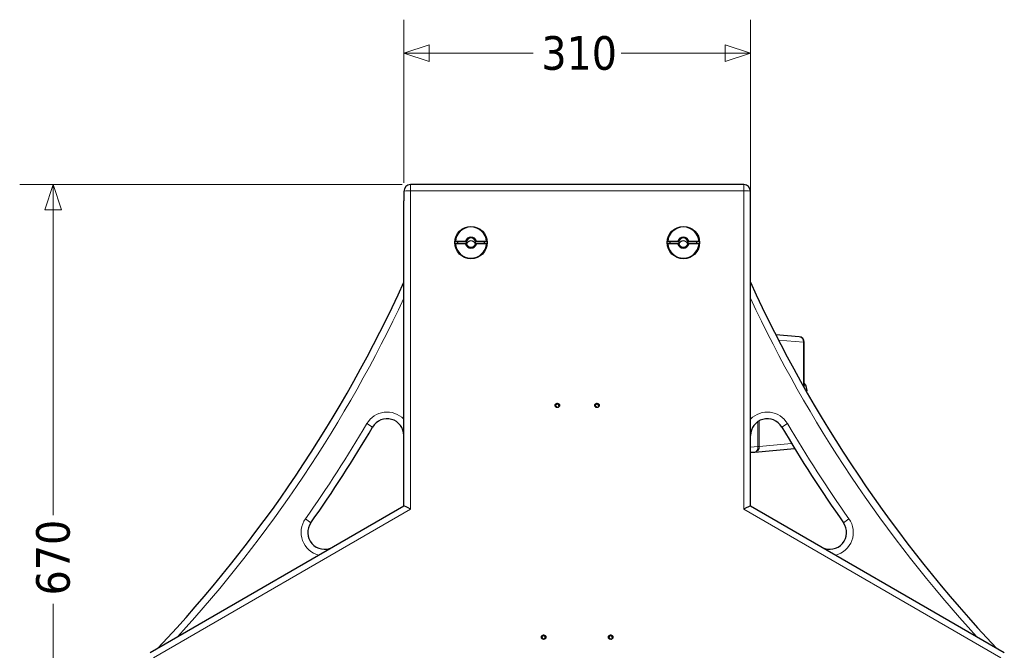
# Model space of a CAD drawing. Header units: millimetres. Extents: x -2236 to 4365, y 90 to 3088.
# Tile 11 of 39: x 1172 to 2052, y 779 to 1343. Entities that reach past the tile are written whole.
import ezdxf

# ---------------------------------------------------------------- set-up
doc = ezdxf.new("R2010")
doc.units = ezdxf.units.MM
doc.header["$LTSCALE"] = 15
doc.layers.add('Quota (ISO)', color=7, linetype='Continuous', lineweight=15, true_color=0x008000)
doc.layers.add('Visibile sottile (ISO)', color=9, linetype='Continuous', lineweight=18, true_color=0x808080)
doc.layers.add('Visibile (ISO)', color=7, linetype='Continuous', lineweight=25)
doc.styles.add('Testo nota (ISO)', font='tahoma.ttf')
doc.dimstyles.new('Default (ISO)', dxfattribs={"dimscale": 15, "dimtxt": 2, "dimasz": 1.5, "dimexe": 2, "dimexo": 0.5, "dimgap": 0.5, "dimtad": 1, "dimtoh": 1, "dimrnd": 1e-08, "dimtxsty": 'Testo nota (ISO)', "dimblk": 'Filled-1', "dimcen": 0.09, "dimdle": 10, "dimclrd": 256, "dimclre": 256, "dimclrt": 256, "dimazin": 2, "dimtfac": 0.75, "dimtmove": 0, "dimatfit": 3, "dimfxl": 0, "dimtolj": 1, "dimtzin": 0, "dimlwd": -1, "dimlwe": -1, "dimarcsym": 0})

# ---------------------------------------------------------------- blocks, each defined once
blk = doc.blocks.new('Filled-1')
at = {"color": 0}
for p, q in [((0, 0), (-1, 0.333)), ((-1, 0.333), (-1, -0.333)), ((-1, 0), (0, 0)), ((-1, -0.333), (0, 0))]:
    blk.add_line(p, q, dxfattribs=at)
at = {"color": 0, "flags": 128}
blk.add_lwpolyline([(-1, -0.333), (0, 0), (-1, 0.333), (-1, -0.333)], dxfattribs=at)
at = {"color": 0}
blk.add_solid([(-1, -0.333), (0, 0), (-1, 0.333), (-1, -0.333)], dxfattribs=at)
blk = doc.blocks.new('*D21')
at = {"layer": 'Defpoints', "color": 0, "transparency": 16777216}
for p in [(1521.19, 1195.53), (1201.61, 525.53), (1291.19, 525.53)]:
    blk.add_point(p, dxfattribs=at)
at = {"layer": 'Quota (ISO)', "transparency": 16777216}
for p, q in [((1513.69, 1195.53), (1171.61, 1195.53)), ((1201.61, 1173.03), (1201.61, 900.13)), ((1201.61, 548.03), (1201.61, 820.93)), ((1283.69, 525.53), (1171.61, 525.53))]:
    blk.add_line(p, q, dxfattribs=at)
at = {"layer": 'Quota (ISO)', "transparency": 16777216, "xscale": 22.5, "yscale": 22.5, "zscale": 22.5}
for p, rotation in [((1201.61, 1195.53), 90), ((1201.61, 525.53), 270)]:
    blk.add_blockref('Filled-1', p, dxfattribs=dict(at, rotation=rotation))
at = {"layer": 'Quota (ISO)', "transparency": 16777216, "insert": (1201.61, 828.43), "char_height": 30, "attachment_point": 4, "rotation": 90, "style": 'Testo nota (ISO)'}
blk.add_mtext('\\A1;670', dxfattribs=at)
blk = doc.blocks.new('*D36')
at = {"layer": 'Defpoints', "color": 0, "transparency": 16777216}
for p in [(1825.19, 1312.96), (1515.19, 1189.53), (1825.19, 1180.53)]:
    blk.add_point(p, dxfattribs=at)
at = {"layer": 'Quota (ISO)', "transparency": 16777216}
for p, q in [((1515.19, 1197.03), (1515.19, 1342.96)), ((1825.19, 1188.03), (1825.19, 1342.96)), ((1537.69, 1312.96), (1630.72, 1312.96)), ((1802.69, 1312.96), (1709.67, 1312.96))]:
    blk.add_line(p, q, dxfattribs=at)
at = {"layer": 'Quota (ISO)', "transparency": 16777216, "xscale": 22.5, "yscale": 22.5, "zscale": 22.5, "rotation": 180}
blk.add_blockref('Filled-1', (1515.19, 1312.96), dxfattribs=at)
at = {"layer": 'Quota (ISO)', "transparency": 16777216, "xscale": 22.5, "yscale": 22.5, "zscale": 22.5}
blk.add_blockref('Filled-1', (1825.19, 1312.96), dxfattribs=at)
at = {"layer": 'Quota (ISO)', "transparency": 16777216, "insert": (1638.22, 1312.96), "char_height": 30, "attachment_point": 4, "style": 'Testo nota (ISO)'}
blk.add_mtext('\\A1;310', dxfattribs=at)

msp = doc.modelspace()

# ---------------------------------------------------------------- linework, layer by layer
at = {"layer": 'Visibile (ISO)'}
for p, q in [((1515.195, 1189.53), (1515.195, 1181.053)), ((1819.195, 1195.53), (1521.195, 1195.53)), ((1825.195, 1181.053), (1825.195, 1189.53)), ((1515.195, 908.34), (1515.195, 1181.053)), ((1515.195, 908.34), (1515.195, 1180.53)), ((1825.195, 908.34), (1825.195, 1181.053)), ((1825.195, 908.34), (1825.195, 1180.53)), ((1561.23, 1144.755), (1570.296, 1144.755)), ((1570.296, 1142.763), (1561.23, 1142.763)), ((1571.128, 1144.581), (1563.236, 1144.581)), ((1571.128, 1144.685), (1571.128, 1144.581)), ((1579.262, 1144.581), (1579.262, 1144.685)), ((1587.153, 1144.581), (1579.262, 1144.581)), ((1580.094, 1144.755), (1589.159, 1144.755)), ((1589.159, 1142.763), (1580.094, 1142.763)), ((1751.23, 1144.755), (1760.296, 1144.755)), ((1760.296, 1142.763), (1751.23, 1142.763)), ((1761.128, 1144.581), (1753.236, 1144.581)), ((1761.128, 1144.685), (1761.128, 1144.581)), ((1769.262, 1144.581), (1769.262, 1144.685)), ((1777.153, 1144.581), (1769.262, 1144.581)), ((1770.094, 1144.755), (1779.159, 1144.755)), ((1779.159, 1142.763), (1770.094, 1142.763)), ((1868.63, 1059.594), (1847.789, 1061.418)), ((1873.195, 1014.128), (1873.195, 1054.613)), ((1874.457, 1016.298), (1873.195, 1016.298)), ((1874.516, 1011.802), (1875.502, 1011.802)), ((1651.054, 997.911), (1651.085, 997.763)), ((1653.02, 996.506), (1652.999, 996.402)), ((1653.835, 998.736), (1653.806, 998.593)), ((1686.554, 997.911), (1686.585, 997.763)), ((1688.52, 996.506), (1688.499, 996.402)), ((1689.335, 998.736), (1689.306, 998.593)), ((1825.705, 956.291), (1829.005, 956.58)), ((1829.005, 956.58), (1864.666, 959.7)), ((1288.195, 777.282), (1515.212, 908.35)), ((1825.178, 908.35), (2052.195, 777.282)), ((1638.804, 790.805), (1638.835, 790.657)), ((1640.77, 789.399), (1640.749, 789.295)), ((1641.585, 791.629), (1641.556, 791.486)), ((1698.804, 790.805), (1698.835, 790.657)), ((1700.77, 789.399), (1700.749, 789.295)), ((1701.585, 791.629), (1701.556, 791.486))]:
    msp.add_line(p, q, dxfattribs=at)
for centre, radius, start, end in [((1521.195, 1189.53), 6, 90, 180), ((1819.195, 1189.53), 6, 0, 90), ((423.055, 1605.544), 1200, 316.620225, 335.52142), ((2917.334, 1605.544), 1200, 204.47858, 223.379775), ((1868.195, 1054.613), 5, 0, 85), ((1500.195, 971.296), 15, 0, 149.509307), ((1840.195, 971.296), 15, 30.490693, 180), ((423.055, 1605.544), 1235, 324.782371, 329.509307), ((2917.334, 1605.544), 1235, 210.490693, 215.217629), ((1825.945, 953.552), 2.75, 95, 105.82662), ((1444.265, 884.69), 15, 144.782371, 297.262649), ((1896.125, 884.69), 15, 242.737351, 35.217629)]:
    msp.add_arc(centre, radius, start, end, dxfattribs=at)
for centre, major_axis in [((1575.195, 1143.759), (14.5, 0)), ((1765.195, 1143.759), (14.5, 0)), ((1652.445, 998.217), (2, 0)), ((1687.945, 998.217), (2, 0)), ((1640.195, 791.11), (2, 0)), ((1700.195, 791.11), (2, 0))]:
    msp.add_ellipse(centre, major_axis=major_axis, ratio=0.9961947, dxfattribs=at)
for centre, major_axis, ratio, start_param, end_param in [((1575.195, 1143.759), (-14, 0), 0.9961947, 3.2130821, 6.2116959), ((1765.195, 1143.759), (-14, 0), 0.9961947, 3.2130821, 6.2116959), ((1575.195, 1143.759), (-5, 0), 0.9961947, 3.3429506, 6.0818274), ((1575.195, 1143.689), (4.188, 0), 0.9961947, 0.2411067, 2.900486), ((1575.195, 1141.145), (4.188, 0), 0.9961947, 0.3098054, 2.8317872), ((1765.195, 1143.759), (-5, 0), 0.9961947, 3.3429506, 6.0818274), ((1765.195, 1143.689), (4.188, 0), 0.9961947, 0.2411067, 2.900486), ((1765.195, 1141.145), (4.188, 0), 0.9961947, 0.3098054, 2.8317872), ((1575.195, 1143.759), (14, 0), 0.9961947, 3.2130821, 6.2116959), ((1575.195, 1143.585), (-12, 0), 0.9961947, 6.1997552, 6.3519915), ((1575.195, 1143.759), (5, 0), 0.9961947, 3.3429506, 6.0818274), ((1575.195, 1143.585), (-4.188, 0), 0.9961947, 6.0420786, 6.4983009), ((1575.195, 1143.689), (-4.188, 0), 0.9961947, 0.2411067, 2.900486), ((1575.195, 1143.585), (4.188, 0), 0.9961947, 6.0680697, 6.524292), ((1575.195, 1143.585), (12, 0), 0.9961947, 6.2143791, 6.3666154), ((1765.195, 1143.759), (14, 0), 0.9961947, 3.2130821, 6.2116959), ((1765.195, 1143.585), (-12, 0), 0.9961947, 6.1997552, 6.3519915), ((1765.195, 1143.759), (5, 0), 0.9961947, 3.3429506, 6.0818274), ((1765.195, 1143.585), (-4.188, 0), 0.9961947, 6.0420786, 6.4983009), ((1765.195, 1143.689), (-4.188, 0), 0.9961947, 0.2411067, 2.900486), ((1765.195, 1143.585), (4.188, 0), 0.9961947, 6.0680697, 6.524292), ((1765.195, 1143.585), (12, 0), 0.9961947, 6.2143791, 6.3666154), ((1650.874, 998.699), (-0.279, 0), 0.9961947, 4.680793, 7.1874459), ((1650.099, 997.718), (0.975, 0), 0.9961947, 5.7279906, 7.1874459), ((1651.164, 997.059), (-0.279, 0), 0.9961947, 5.7279906, 6.769022), ((1650.914, 999.947), (0.975, 0), 0.9961947, 4.6807949, 6.1402464), ((1651.164, 997.059), (-0.279, 0), 0.9961947, 0.9879726, 1.9514581), ((1651.63, 995.9), (-0.975, 0), 0.9961947, 3.6335955, 5.0930508), ((1652.154, 999.769), (-0.279, 0), 0.9961947, 3.6335974, 6.1402464), ((1653.259, 1000.359), (0.975, 0), 0.9961947, 3.6335955, 5.0930508), ((1652.735, 996.49), (-0.279, 0), 0.9961947, 0.4920028, 1.1831878), ((1652.735, 996.49), (0.279, 0), 0.9961947, 5.4317762, 6.1402483), ((1653.976, 996.312), (-0.975, 0), 0.9961947, 4.680793, 6.1402483), ((1653.725, 999.2), (0.279, 0), 0.9961947, 5.7279906, 8.2346434), ((1654.79, 998.542), (-0.975, 0), 0.9961947, 5.7279906, 7.1874459), ((1654.015, 997.56), (0.279, 0), 0.9961947, 4.680793, 7.1874459), ((1686.374, 998.699), (-0.279, 0), 0.9961947, 4.680793, 7.1874459), ((1685.599, 997.718), (0.975, 0), 0.9961947, 5.7279906, 7.1874459), ((1686.664, 997.059), (-0.279, 0), 0.9961947, 5.7279906, 6.769022), ((1686.414, 999.947), (0.975, 0), 0.9961947, 4.6807949, 6.1402464), ((1686.664, 997.059), (-0.279, 0), 0.9961947, 0.9879726, 1.9514581), ((1687.13, 995.9), (-0.975, 0), 0.9961947, 3.6335955, 5.0930508), ((1687.654, 999.769), (-0.279, 0), 0.9961947, 3.6335974, 6.1402464), ((1688.759, 1000.359), (0.975, 0), 0.9961947, 3.6335955, 5.0930508), ((1688.235, 996.49), (-0.279, 0), 0.9961947, 0.4920028, 1.1831878), ((1688.235, 996.49), (0.279, 0), 0.9961947, 5.4317762, 6.1402483), ((1689.476, 996.312), (-0.975, 0), 0.9961947, 4.680793, 6.1402483), ((1689.225, 999.2), (0.279, 0), 0.9961947, 5.7279906, 8.2346434), ((1690.29, 998.542), (-0.975, 0), 0.9961947, 5.7279906, 7.1874459), ((1689.515, 997.56), (0.279, 0), 0.9961947, 4.680793, 7.1874459), ((1521.195, 904.876), (-5.996, 3.462), 0.0654602, 4.7501645, 6.2454098), ((1819.195, 904.876), (-5.996, -3.462), 0.0654602, 3.1793681, 4.6746135), ((1638.664, 792.84), (0.975, 0), 0.9961947, 4.6807949, 6.1402464), ((1639.904, 792.663), (-0.279, 0), 0.9961947, 3.6335974, 6.1402464), ((1641.009, 793.253), (0.975, 0), 0.9961947, 3.6335955, 5.0930508), ((1698.664, 792.84), (0.975, 0), 0.9961947, 4.6807949, 6.1402464), ((1699.904, 792.663), (-0.279, 0), 0.9961947, 3.6335974, 6.1402464), ((1701.009, 793.253), (0.975, 0), 0.9961947, 3.6335955, 5.0930508), ((1638.624, 791.592), (-0.279, 0), 0.9961947, 4.680793, 7.1874459), ((1637.849, 790.611), (0.975, 0), 0.9961947, 5.7279906, 7.1874459), ((1638.914, 789.953), (-0.279, 0), 0.9961947, 5.7279906, 6.769022), ((1638.914, 789.953), (-0.279, 0), 0.9961947, 0.9879726, 1.9514581), ((1639.38, 788.793), (-0.975, 0), 0.9961947, 3.6335955, 5.0930508), ((1640.485, 789.383), (-0.279, 0), 0.9961947, 0.4920028, 1.1831878), ((1640.485, 789.383), (0.279, 0), 0.9961947, 5.4317762, 6.1402483), ((1641.726, 789.205), (-0.975, 0), 0.9961947, 4.680793, 6.1402483), ((1641.475, 792.093), (0.279, 0), 0.9961947, 5.7279906, 8.2346434), ((1642.54, 791.435), (-0.975, 0), 0.9961947, 5.7279906, 7.1874459), ((1641.765, 790.453), (0.279, 0), 0.9961947, 4.680793, 7.1874459), ((1698.624, 791.592), (-0.279, 0), 0.9961947, 4.680793, 7.1874459), ((1697.849, 790.611), (0.975, 0), 0.9961947, 5.7279906, 7.1874459), ((1698.914, 789.953), (-0.279, 0), 0.9961947, 5.7279906, 6.769022), ((1698.914, 789.953), (-0.279, 0), 0.9961947, 0.9879726, 1.9514581), ((1699.38, 788.793), (-0.975, 0), 0.9961947, 3.6335955, 5.0930508), ((1700.485, 789.383), (-0.279, 0), 0.9961947, 0.4920028, 1.1831878), ((1700.485, 789.383), (0.279, 0), 0.9961947, 5.4317762, 6.1402483), ((1701.726, 789.205), (-0.975, 0), 0.9961947, 4.680793, 6.1402483), ((1701.475, 792.093), (0.279, 0), 0.9961947, 5.7279906, 8.2346434), ((1702.54, 791.435), (-0.975, 0), 0.9961947, 5.7279906, 7.1874459), ((1701.765, 790.453), (0.279, 0), 0.9961947, 4.680793, 7.1874459)]:
    msp.add_ellipse(centre, major_axis=major_axis, ratio=ratio, start_param=start_param, end_param=end_param, dxfattribs=at)
for points, weights in [([(1563.236, 1144.581), (1562.311, 1144.662), (1561.23, 1144.755)], [1, 1.00298965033, 1]), ([(1570.296, 1144.755), (1570.749, 1144.717), (1571.128, 1144.685)], [1, 1.00412650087, 1]), ([(1571.128, 1142.692), (1570.749, 1142.724), (1570.296, 1142.763)], [1, 1.00412650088, 1]), ([(1579.262, 1144.685), (1579.641, 1144.717), (1580.094, 1144.755)], [1, 1.00412650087, 1]), ([(1580.094, 1142.763), (1579.641, 1142.724), (1579.262, 1142.692)], [1, 1.00412650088, 1]), ([(1589.159, 1144.755), (1588.079, 1144.662), (1587.153, 1144.581)], [1, 1.0029896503, 1]), ([(1753.236, 1144.581), (1752.311, 1144.662), (1751.23, 1144.755)], [1, 1.00298965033, 1]), ([(1760.296, 1144.755), (1760.749, 1144.717), (1761.128, 1144.685)], [1, 1.00412650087, 1]), ([(1761.128, 1142.692), (1760.749, 1142.724), (1760.296, 1142.763)], [1, 1.00412650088, 1]), ([(1769.262, 1144.685), (1769.641, 1144.717), (1770.094, 1144.755)], [1, 1.00412650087, 1]), ([(1770.094, 1142.763), (1769.641, 1142.724), (1769.262, 1142.692)], [1, 1.00412650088, 1]), ([(1779.159, 1144.755), (1778.079, 1144.662), (1777.153, 1144.581)], [1, 1.0029896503, 1]), ([(1873.195, 1017.979), (1873.836, 1017.157), (1874.457, 1016.298)], [1.06249024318, 1.07411612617, 1.08097344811]), ([(1874.457, 1016.298), (1875.083, 1014.05), (1875.502, 1011.802)], [1.32949699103, 1.34095755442, 1.32949699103]), ([(1875.502, 1011.802), (1875.408, 1011.105), (1875.3, 1010.427)], [1.08097344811, 1.07678978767, 1.07083115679])]:
    msp.add_rational_spline(points, weights, degree=2, dxfattribs=at)
for points in [[(1873.195, 1018.052), (1873.243, 1017.968), (1873.29, 1017.882), (1873.336, 1017.797)], [(1875.33, 1010.621), (1875.335, 1010.532), (1875.338, 1010.444), (1875.341, 1010.355)]]:
    msp.add_open_spline(points, degree=3, dxfattribs=at)
for points, knots in [([(1650.882, 998.813), (1650.849, 998.816), (1650.815, 998.812), (1650.753, 998.791), (1650.721, 998.772), (1650.669, 998.722), (1650.649, 998.69), (1650.628, 998.633), (1650.623, 998.608), (1650.622, 998.582)], [0.085145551, 0.085145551, 0.085145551, 0.085145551, 0.095628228, 0.095628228, 0.106325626, 0.106325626, 0.117023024, 0.117023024, 0.124494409, 0.124494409, 0.124494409, 0.124494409]), ([(1651.906, 999.669), (1651.897, 999.601), (1651.881, 999.535), (1651.834, 999.393), (1651.795, 999.308), (1651.692, 999.153), (1651.628, 999.082), (1651.493, 998.969), (1651.413, 998.92), (1651.245, 998.848), (1651.157, 998.827), (1651.014, 998.809), (1650.948, 998.808), (1650.882, 998.813)], [0.45465696, 0.45465696, 0.45465696, 0.45465696, 0.47514564, 0.47514564, 0.50159168, 0.50159168, 0.52803773, 0.52803773, 0.55448378, 0.55448378, 0.58092983, 0.58092983, 0.6014185, 0.6014185, 0.6014185, 0.6014185]), ([(1650.951, 997.055), (1650.933, 997.029), (1650.921, 996.998), (1650.914, 996.958), (1650.913, 996.95), (1650.912, 996.941)], [0.085145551, 0.085145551, 0.085145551, 0.085145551, 0.095628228, 0.095628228, 0.098416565, 0.098416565, 0.098416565, 0.098416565]), ([(1651.085, 997.763), (1651.086, 997.755), (1651.088, 997.746), (1651.105, 997.651), (1651.109, 997.558), (1651.09, 997.379), (1651.067, 997.294), (1651.015, 997.164), (1650.986, 997.108), (1650.951, 997.055)], [0.525405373, 0.525405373, 0.525405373, 0.525405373, 0.528036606, 0.528036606, 0.55448261, 0.55448261, 0.580928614, 0.580928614, 0.601417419, 0.601417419, 0.601417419, 0.601417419]), ([(1652.376, 999.752), (1652.36, 999.783), (1652.339, 999.81), (1652.287, 999.854), (1652.255, 999.873), (1652.184, 999.893), (1652.146, 999.895), (1652.075, 999.883), (1652.04, 999.868), (1651.98, 999.825), (1651.955, 999.796), (1651.922, 999.737), (1651.91, 999.703), (1651.906, 999.669)], [0.085145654, 0.085145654, 0.085145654, 0.085145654, 0.095628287, 0.095628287, 0.106325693, 0.106325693, 0.117023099, 0.117023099, 0.127720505, 0.127720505, 0.138417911, 0.138417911, 0.148900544, 0.148900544, 0.148900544, 0.148900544]), ([(1653.632, 999.296), (1653.571, 999.269), (1653.508, 999.248), (1653.365, 999.215), (1653.274, 999.205), (1653.091, 999.214), (1652.998, 999.234), (1652.832, 999.294), (1652.748, 999.339), (1652.599, 999.45), (1652.534, 999.516), (1652.443, 999.633), (1652.407, 999.691), (1652.376, 999.752)], [0.45465579, 0.45465579, 0.45465579, 0.45465579, 0.4751446, 0.4751446, 0.5015906, 0.5015906, 0.52803661, 0.52803661, 0.55448261, 0.55448261, 0.58092861, 0.58092861, 0.60141741, 0.60141741, 0.60141741, 0.60141741]), ([(1653.977, 999.082), (1653.976, 999.1), (1653.974, 999.118), (1653.959, 999.172), (1653.942, 999.206), (1653.896, 999.26), (1653.866, 999.283), (1653.799, 999.313), (1653.763, 999.319), (1653.697, 999.318), (1653.663, 999.31), (1653.632, 999.296)], [0.101019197, 0.101019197, 0.101019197, 0.101019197, 0.106325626, 0.106325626, 0.117023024, 0.117023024, 0.127720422, 0.127720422, 0.13841782, 0.13841782, 0.148900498, 0.148900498, 0.148900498, 0.148900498]), ([(1654.171, 997.621), (1654.119, 997.658), (1654.071, 997.701), (1653.976, 997.805), (1653.924, 997.877), (1653.844, 998.038), (1653.815, 998.127), (1653.784, 998.3), (1653.781, 998.396), (1653.793, 998.524), (1653.799, 998.559), (1653.806, 998.593)], [0.45465579, 0.45465579, 0.45465579, 0.45465579, 0.4751446, 0.4751446, 0.5015906, 0.5015906, 0.52803661, 0.52803661, 0.55448261, 0.55448261, 0.5644793, 0.5644793, 0.5644793, 0.5644793]), ([(1654.268, 997.443), (1654.268, 997.446), (1654.267, 997.449), (1654.264, 997.488), (1654.252, 997.522), (1654.22, 997.577), (1654.197, 997.602), (1654.171, 997.621)], [0.126805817, 0.126805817, 0.126805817, 0.126805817, 0.127720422, 0.127720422, 0.13841782, 0.13841782, 0.148900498, 0.148900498, 0.148900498, 0.148900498]), ([(1686.382, 998.813), (1686.349, 998.816), (1686.315, 998.812), (1686.253, 998.791), (1686.221, 998.772), (1686.169, 998.722), (1686.149, 998.69), (1686.128, 998.633), (1686.123, 998.608), (1686.122, 998.582)], [0.085145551, 0.085145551, 0.085145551, 0.085145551, 0.095628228, 0.095628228, 0.106325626, 0.106325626, 0.117023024, 0.117023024, 0.124494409, 0.124494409, 0.124494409, 0.124494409]), ([(1687.406, 999.669), (1687.397, 999.601), (1687.381, 999.535), (1687.334, 999.393), (1687.295, 999.308), (1687.192, 999.153), (1687.128, 999.082), (1686.993, 998.969), (1686.913, 998.92), (1686.745, 998.848), (1686.657, 998.827), (1686.514, 998.809), (1686.448, 998.808), (1686.382, 998.813)], [0.45465696, 0.45465696, 0.45465696, 0.45465696, 0.47514564, 0.47514564, 0.50159168, 0.50159168, 0.52803773, 0.52803773, 0.55448378, 0.55448378, 0.58092983, 0.58092983, 0.6014185, 0.6014185, 0.6014185, 0.6014185]), ([(1686.451, 997.055), (1686.433, 997.029), (1686.421, 996.998), (1686.414, 996.958), (1686.413, 996.95), (1686.412, 996.941)], [0.085145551, 0.085145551, 0.085145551, 0.085145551, 0.095628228, 0.095628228, 0.098416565, 0.098416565, 0.098416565, 0.098416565]), ([(1686.585, 997.763), (1686.586, 997.755), (1686.588, 997.746), (1686.605, 997.651), (1686.609, 997.558), (1686.59, 997.379), (1686.567, 997.294), (1686.515, 997.164), (1686.486, 997.108), (1686.451, 997.055)], [0.525405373, 0.525405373, 0.525405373, 0.525405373, 0.528036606, 0.528036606, 0.55448261, 0.55448261, 0.580928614, 0.580928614, 0.601417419, 0.601417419, 0.601417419, 0.601417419]), ([(1687.876, 999.752), (1687.86, 999.783), (1687.839, 999.81), (1687.787, 999.854), (1687.755, 999.873), (1687.684, 999.893), (1687.646, 999.895), (1687.575, 999.883), (1687.54, 999.868), (1687.48, 999.825), (1687.455, 999.796), (1687.422, 999.737), (1687.41, 999.703), (1687.406, 999.669)], [0.085145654, 0.085145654, 0.085145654, 0.085145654, 0.095628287, 0.095628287, 0.106325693, 0.106325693, 0.117023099, 0.117023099, 0.127720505, 0.127720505, 0.138417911, 0.138417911, 0.148900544, 0.148900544, 0.148900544, 0.148900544]), ([(1689.132, 999.296), (1689.071, 999.269), (1689.008, 999.248), (1688.865, 999.215), (1688.774, 999.205), (1688.591, 999.214), (1688.498, 999.234), (1688.332, 999.294), (1688.248, 999.339), (1688.099, 999.45), (1688.034, 999.516), (1687.943, 999.633), (1687.907, 999.691), (1687.876, 999.752)], [0.45465579, 0.45465579, 0.45465579, 0.45465579, 0.4751446, 0.4751446, 0.5015906, 0.5015906, 0.52803661, 0.52803661, 0.55448261, 0.55448261, 0.58092861, 0.58092861, 0.60141741, 0.60141741, 0.60141741, 0.60141741]), ([(1689.477, 999.082), (1689.476, 999.1), (1689.474, 999.118), (1689.459, 999.172), (1689.442, 999.206), (1689.396, 999.26), (1689.366, 999.283), (1689.299, 999.313), (1689.263, 999.319), (1689.197, 999.318), (1689.163, 999.31), (1689.132, 999.296)], [0.101019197, 0.101019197, 0.101019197, 0.101019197, 0.106325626, 0.106325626, 0.117023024, 0.117023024, 0.127720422, 0.127720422, 0.13841782, 0.13841782, 0.148900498, 0.148900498, 0.148900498, 0.148900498]), ([(1689.671, 997.621), (1689.619, 997.658), (1689.571, 997.701), (1689.476, 997.805), (1689.424, 997.877), (1689.344, 998.038), (1689.315, 998.127), (1689.284, 998.3), (1689.281, 998.396), (1689.293, 998.524), (1689.299, 998.559), (1689.306, 998.593)], [0.45465579, 0.45465579, 0.45465579, 0.45465579, 0.4751446, 0.4751446, 0.5015906, 0.5015906, 0.52803661, 0.52803661, 0.55448261, 0.55448261, 0.5644793, 0.5644793, 0.5644793, 0.5644793]), ([(1689.768, 997.443), (1689.768, 997.446), (1689.767, 997.449), (1689.764, 997.488), (1689.752, 997.522), (1689.72, 997.577), (1689.697, 997.602), (1689.671, 997.621)], [0.126805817, 0.126805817, 0.126805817, 0.126805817, 0.127720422, 0.127720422, 0.13841782, 0.13841782, 0.148900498, 0.148900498, 0.148900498, 0.148900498]), ([(1639.656, 792.562), (1639.647, 792.494), (1639.631, 792.428), (1639.584, 792.286), (1639.545, 792.202), (1639.442, 792.046), (1639.378, 791.975), (1639.243, 791.862), (1639.163, 791.813), (1638.995, 791.742), (1638.907, 791.72), (1638.764, 791.703), (1638.698, 791.701), (1638.632, 791.707)], [0.45465696, 0.45465696, 0.45465696, 0.45465696, 0.47514564, 0.47514564, 0.50159168, 0.50159168, 0.52803773, 0.52803773, 0.55448378, 0.55448378, 0.58092983, 0.58092983, 0.6014185, 0.6014185, 0.6014185, 0.6014185]), ([(1640.126, 792.645), (1640.11, 792.676), (1640.089, 792.704), (1640.037, 792.748), (1640.005, 792.766), (1639.934, 792.786), (1639.896, 792.788), (1639.825, 792.776), (1639.79, 792.761), (1639.73, 792.718), (1639.705, 792.689), (1639.672, 792.63), (1639.66, 792.597), (1639.656, 792.562)], [0.085145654, 0.085145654, 0.085145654, 0.085145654, 0.095628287, 0.095628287, 0.106325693, 0.106325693, 0.117023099, 0.117023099, 0.127720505, 0.127720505, 0.138417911, 0.138417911, 0.148900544, 0.148900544, 0.148900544, 0.148900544]), ([(1641.382, 792.19), (1641.321, 792.162), (1641.258, 792.141), (1641.115, 792.108), (1641.024, 792.098), (1640.841, 792.107), (1640.748, 792.127), (1640.582, 792.187), (1640.498, 792.232), (1640.349, 792.343), (1640.284, 792.409), (1640.193, 792.527), (1640.157, 792.584), (1640.126, 792.645)], [0.45465579, 0.45465579, 0.45465579, 0.45465579, 0.4751446, 0.4751446, 0.5015906, 0.5015906, 0.52803661, 0.52803661, 0.55448261, 0.55448261, 0.58092861, 0.58092861, 0.60141741, 0.60141741, 0.60141741, 0.60141741]), ([(1699.656, 792.562), (1699.647, 792.494), (1699.631, 792.428), (1699.584, 792.286), (1699.545, 792.202), (1699.442, 792.046), (1699.378, 791.975), (1699.243, 791.862), (1699.163, 791.813), (1698.995, 791.742), (1698.907, 791.72), (1698.764, 791.703), (1698.698, 791.701), (1698.632, 791.707)], [0.45465696, 0.45465696, 0.45465696, 0.45465696, 0.47514564, 0.47514564, 0.50159168, 0.50159168, 0.52803773, 0.52803773, 0.55448378, 0.55448378, 0.58092983, 0.58092983, 0.6014185, 0.6014185, 0.6014185, 0.6014185]), ([(1700.126, 792.645), (1700.11, 792.676), (1700.089, 792.704), (1700.037, 792.748), (1700.005, 792.766), (1699.934, 792.786), (1699.896, 792.788), (1699.825, 792.776), (1699.79, 792.761), (1699.73, 792.718), (1699.705, 792.689), (1699.672, 792.63), (1699.66, 792.597), (1699.656, 792.562)], [0.085145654, 0.085145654, 0.085145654, 0.085145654, 0.095628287, 0.095628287, 0.106325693, 0.106325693, 0.117023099, 0.117023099, 0.127720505, 0.127720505, 0.138417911, 0.138417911, 0.148900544, 0.148900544, 0.148900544, 0.148900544]), ([(1701.382, 792.19), (1701.321, 792.162), (1701.258, 792.141), (1701.115, 792.108), (1701.024, 792.098), (1700.841, 792.107), (1700.748, 792.127), (1700.582, 792.187), (1700.498, 792.232), (1700.349, 792.343), (1700.284, 792.409), (1700.193, 792.527), (1700.157, 792.584), (1700.126, 792.645)], [0.45465579, 0.45465579, 0.45465579, 0.45465579, 0.4751446, 0.4751446, 0.5015906, 0.5015906, 0.52803661, 0.52803661, 0.55448261, 0.55448261, 0.58092861, 0.58092861, 0.60141741, 0.60141741, 0.60141741, 0.60141741]), ([(1638.632, 791.707), (1638.599, 791.709), (1638.565, 791.705), (1638.503, 791.684), (1638.471, 791.665), (1638.419, 791.615), (1638.399, 791.583), (1638.378, 791.526), (1638.373, 791.501), (1638.372, 791.475)], [0.085145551, 0.085145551, 0.085145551, 0.085145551, 0.095628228, 0.095628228, 0.106325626, 0.106325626, 0.117023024, 0.117023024, 0.124494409, 0.124494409, 0.124494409, 0.124494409]), ([(1638.701, 789.948), (1638.683, 789.922), (1638.671, 789.891), (1638.664, 789.851), (1638.663, 789.843), (1638.662, 789.834)], [0.085145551, 0.085145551, 0.085145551, 0.085145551, 0.095628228, 0.095628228, 0.098416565, 0.098416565, 0.098416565, 0.098416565]), ([(1638.835, 790.657), (1638.836, 790.648), (1638.838, 790.639), (1638.855, 790.544), (1638.859, 790.451), (1638.84, 790.272), (1638.817, 790.187), (1638.765, 790.057), (1638.736, 790.001), (1638.701, 789.948)], [0.525405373, 0.525405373, 0.525405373, 0.525405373, 0.528036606, 0.528036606, 0.55448261, 0.55448261, 0.580928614, 0.580928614, 0.601417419, 0.601417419, 0.601417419, 0.601417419]), ([(1641.727, 791.975), (1641.726, 791.993), (1641.724, 792.011), (1641.709, 792.065), (1641.692, 792.099), (1641.646, 792.153), (1641.616, 792.176), (1641.549, 792.206), (1641.513, 792.213), (1641.447, 792.211), (1641.413, 792.204), (1641.382, 792.19)], [0.101019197, 0.101019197, 0.101019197, 0.101019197, 0.106325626, 0.106325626, 0.117023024, 0.117023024, 0.127720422, 0.127720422, 0.13841782, 0.13841782, 0.148900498, 0.148900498, 0.148900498, 0.148900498]), ([(1641.921, 790.514), (1641.869, 790.551), (1641.821, 790.594), (1641.726, 790.698), (1641.674, 790.77), (1641.594, 790.931), (1641.565, 791.02), (1641.534, 791.193), (1641.531, 791.289), (1641.543, 791.417), (1641.549, 791.452), (1641.556, 791.486)], [0.45465579, 0.45465579, 0.45465579, 0.45465579, 0.4751446, 0.4751446, 0.5015906, 0.5015906, 0.52803661, 0.52803661, 0.55448261, 0.55448261, 0.5644793, 0.5644793, 0.5644793, 0.5644793]), ([(1642.018, 790.336), (1642.018, 790.339), (1642.017, 790.342), (1642.014, 790.381), (1642.002, 790.415), (1641.97, 790.47), (1641.947, 790.495), (1641.921, 790.514)], [0.126805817, 0.126805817, 0.126805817, 0.126805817, 0.127720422, 0.127720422, 0.13841782, 0.13841782, 0.148900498, 0.148900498, 0.148900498, 0.148900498]), ([(1698.632, 791.707), (1698.599, 791.709), (1698.565, 791.705), (1698.503, 791.684), (1698.471, 791.665), (1698.419, 791.615), (1698.399, 791.583), (1698.378, 791.526), (1698.373, 791.501), (1698.372, 791.475)], [0.085145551, 0.085145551, 0.085145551, 0.085145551, 0.095628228, 0.095628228, 0.106325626, 0.106325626, 0.117023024, 0.117023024, 0.124494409, 0.124494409, 0.124494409, 0.124494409]), ([(1698.701, 789.948), (1698.683, 789.922), (1698.671, 789.891), (1698.664, 789.851), (1698.663, 789.843), (1698.662, 789.834)], [0.085145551, 0.085145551, 0.085145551, 0.085145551, 0.095628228, 0.095628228, 0.098416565, 0.098416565, 0.098416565, 0.098416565]), ([(1698.835, 790.657), (1698.836, 790.648), (1698.838, 790.639), (1698.855, 790.544), (1698.859, 790.451), (1698.84, 790.272), (1698.817, 790.187), (1698.765, 790.057), (1698.736, 790.001), (1698.701, 789.948)], [0.525405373, 0.525405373, 0.525405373, 0.525405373, 0.528036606, 0.528036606, 0.55448261, 0.55448261, 0.580928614, 0.580928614, 0.601417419, 0.601417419, 0.601417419, 0.601417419]), ([(1701.727, 791.975), (1701.726, 791.993), (1701.724, 792.011), (1701.709, 792.065), (1701.692, 792.099), (1701.646, 792.153), (1701.616, 792.176), (1701.549, 792.206), (1701.513, 792.213), (1701.447, 792.211), (1701.413, 792.204), (1701.382, 792.19)], [0.101019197, 0.101019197, 0.101019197, 0.101019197, 0.106325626, 0.106325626, 0.117023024, 0.117023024, 0.127720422, 0.127720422, 0.13841782, 0.13841782, 0.148900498, 0.148900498, 0.148900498, 0.148900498]), ([(1701.921, 790.514), (1701.869, 790.551), (1701.821, 790.594), (1701.726, 790.698), (1701.674, 790.77), (1701.594, 790.931), (1701.565, 791.02), (1701.534, 791.193), (1701.531, 791.289), (1701.543, 791.417), (1701.549, 791.452), (1701.556, 791.486)], [0.45465579, 0.45465579, 0.45465579, 0.45465579, 0.4751446, 0.4751446, 0.5015906, 0.5015906, 0.52803661, 0.52803661, 0.55448261, 0.55448261, 0.5644793, 0.5644793, 0.5644793, 0.5644793]), ([(1702.018, 790.336), (1702.018, 790.339), (1702.017, 790.342), (1702.014, 790.381), (1702.002, 790.415), (1701.97, 790.47), (1701.947, 790.495), (1701.921, 790.514)], [0.126805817, 0.126805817, 0.126805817, 0.126805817, 0.127720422, 0.127720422, 0.13841782, 0.13841782, 0.148900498, 0.148900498, 0.148900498, 0.148900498])]:
    msp.add_open_spline(points, degree=3, knots=knots, dxfattribs=at)
at = {"layer": 'Visibile sottile (ISO)'}
for p, q in [((1521.195, 1190.053), (1521.195, 1195.53)), ((1521.195, 905.399), (1521.195, 1190.053)), ((1521.195, 1190.053), (1819.195, 1190.053)), ((1819.195, 1195.53), (1819.195, 1190.053)), ((1819.195, 1190.053), (1819.195, 905.399)), ((1850.265, 1056.579), (1872.726, 1054.613)), ((1873.195, 1054.613), (1872.726, 1054.613)), ((1872.726, 1054.613), (1872.726, 1014.956)), ((1650.883, 998.977), (1650.882, 998.813)), ((1650.928, 997.206), (1650.951, 997.055)), ((1651.879, 999.809), (1651.906, 999.669)), ((1652.4, 999.901), (1652.376, 999.752)), ((1653.011, 996.45), (1653.004, 996.419)), ((1653.622, 999.458), (1653.632, 999.296)), ((1654.188, 997.778), (1654.171, 997.621)), ((1686.383, 998.977), (1686.382, 998.813)), ((1686.428, 997.206), (1686.451, 997.055)), ((1687.379, 999.809), (1687.406, 999.669)), ((1687.9, 999.901), (1687.876, 999.752)), ((1688.511, 996.45), (1688.504, 996.419)), ((1689.122, 999.458), (1689.132, 999.296)), ((1689.688, 997.778), (1689.671, 997.621)), ((1482.099, 981.952), (1487.269, 978.907)), ((1831.783, 983.716), (1831.783, 961.561)), ((1833.101, 961.561), (1833.101, 984.513)), ((1858.291, 981.952), (1853.12, 978.907)), ((1831.783, 961.561), (1825.195, 960.984)), ((1831.783, 961.561), (1833.101, 961.561)), ((1861.986, 964.088), (1833.101, 961.561)), ((1291.195, 772.609), (1521.195, 905.399)), ((1819.195, 905.399), (2049.195, 772.609)), ((1427.108, 896.8), (1432.01, 893.34)), ((1913.281, 896.8), (1908.379, 893.34)), ((1639.629, 792.702), (1639.656, 792.562)), ((1640.15, 792.794), (1640.126, 792.645)), ((1699.629, 792.702), (1699.656, 792.562)), ((1700.15, 792.794), (1700.126, 792.645)), ((1638.633, 791.87), (1638.632, 791.707)), ((1638.678, 790.099), (1638.701, 789.948)), ((1640.761, 789.344), (1640.754, 789.312)), ((1641.372, 792.351), (1641.382, 792.19)), ((1641.938, 790.671), (1641.921, 790.514)), ((1698.633, 791.87), (1698.632, 791.707)), ((1698.678, 790.099), (1698.701, 789.948)), ((1700.761, 789.344), (1700.754, 789.312)), ((1701.372, 792.351), (1701.382, 792.19)), ((1701.938, 790.671), (1701.921, 790.514))]:
    msp.add_line(p, q, dxfattribs=at)
for centre, radius, start, end in [((423.055, 1605.544), 1206, 317.549957, 334.902634), ((2917.334, 1605.544), 1206, 205.097366, 222.450043), ((1500.195, 971.296), 21, 44.415309, 149.509307), ((1840.195, 971.296), 21, 30.490693, 135.584691), ((423.055, 1605.544), 1229, 324.782371, 329.509307), ((2917.334, 1605.544), 1229, 210.490693, 215.217629), ((1444.265, 884.69), 21, 144.782371, 255.518006), ((1896.125, 884.69), 21, 284.481994, 35.217629)]:
    msp.add_arc(centre, radius, start, end, dxfattribs=at)
for centre, major_axis, ratio, start_param, end_param in [((1521.195, 1189.53), (-6, 0), 0.0871557, 4.712389, 6.2831853), ((1819.195, 1189.53), (6, 0), 0.0871557, 0, 1.5707963), ((1868.195, 1054.613), (0.436, 4.981), 0.9056889, 4.7914613, 6.2831853), ((1828.569, 961.561), (0.436, -4.981), 0.6413488, 0, 1.5147443), ((1828.569, 961.561), (0.436, -4.981), 0.9056889, 0, 1.491724), ((1825.945, 961.331), (0.333, 5.041), 0.3455064, 2.8937793, 3.1948981)]:
    msp.add_ellipse(centre, major_axis=major_axis, ratio=ratio, start_param=start_param, end_param=end_param, dxfattribs=at)

# ---------------------------------------------------------------- dimensions: what is measured, and where the dimension line sits
at = {"layer": 'Quota (ISO)'}
for base, p1, p2, angle, picture, middle in [((1825.195, 1312.96), (1515.195, 1189.53), (1825.195, 1180.53), 180, '*D36', (1670.195, 1312.96)), ((1201.608, 525.53), (1521.195, 1195.53), (1291.195, 525.53), 90, '*D21', (1201.608, 860.53))]:
    dim = msp.add_linear_dim(base=base, p1=p1, p2=p2, angle=angle, dimstyle='Default (ISO)', override={"dimgap": 0.5, "dimtad": 0, "dimtoh": 0, "dimdec": 2, "dimtol": 0, "dimlim": 0, "dimtp": 0, "dimtm": 0, "dimtdec": 2, "dimtofl": 0, "dimatfit": 1}, dxfattribs=at)
    dim.commit()
    dim.dimension.update_dxf_attribs({"geometry": picture, "text_midpoint": middle, "dimtype": 160})

doc.saveas('drawing.dxf')
